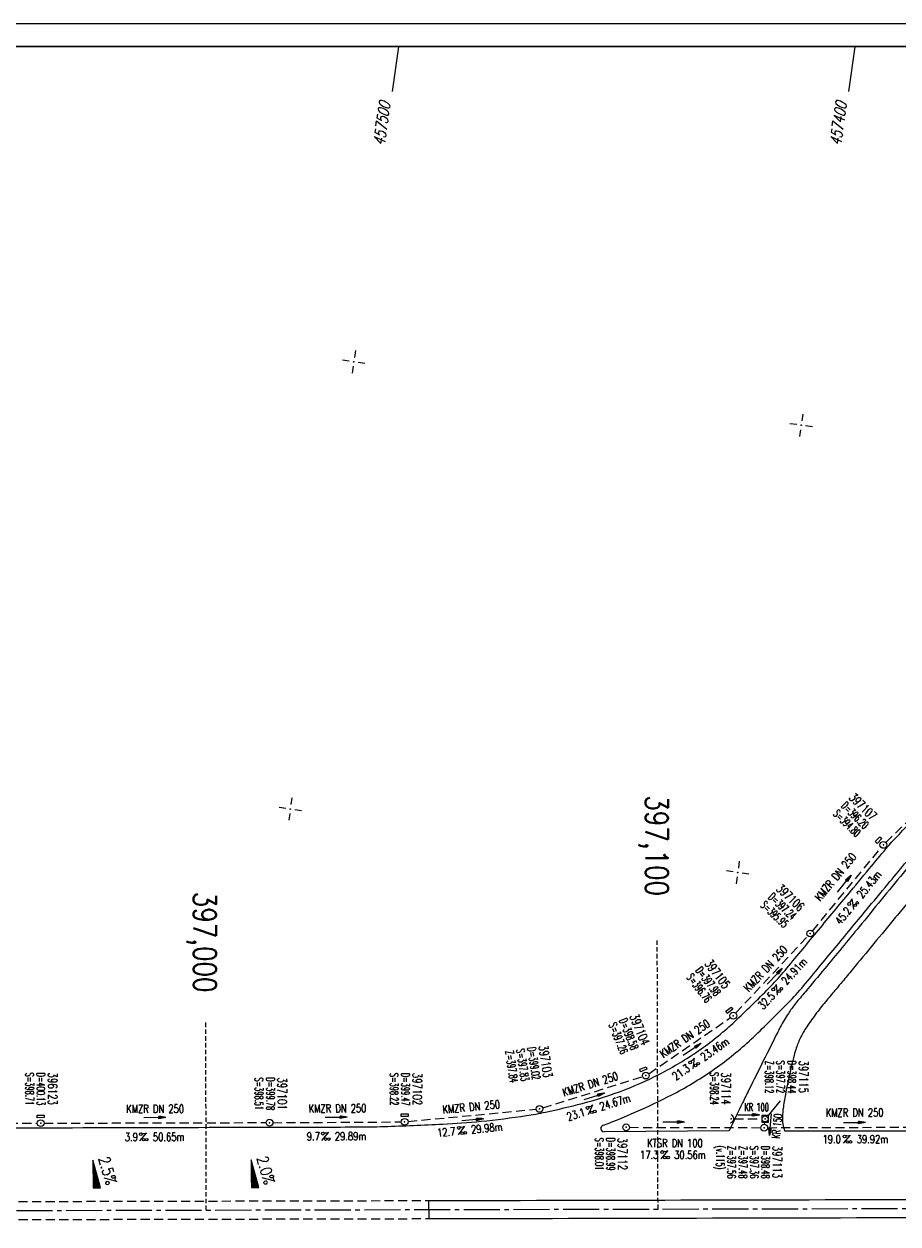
# Model space of a CAD drawing. Extents: x 0 to 1135, y 0 to 594.
# Tile 11 of 44: x 195 to 388, y 328 to 594. Entities that reach past the tile are written whole.
import ezdxf
from ezdxf.enums import TextEntityAlignment as Align

# ---------------------------------------------------------------- set-up
doc = ezdxf.new("R2010")
doc.units = 0
doc.header["$LTSCALE"] = 2
doc.header["$MEASUREMENT"] = 0
for name, pattern in [('ACHSE', [5.5, 4, -0.5, 0.5, -0.5]), ('AUSGEZOGEN', [0]), ('GESTRICH-X2', [1.5, 1, -0.5]), ('GESTRICHELT', [0.75, 0.5, -0.25])]:
    doc.linetypes.add(name, pattern=pattern)
doc.layers.get('0').update_dxf_attribs({"linetype": 'AUSGEZOGEN'})
for name, color, linetype in [('ACHSETOP', 250, 'ACHSE'), ('FBR', 8, 'CONTINUOUS'), ('GEF', 1, 'AUSGEZOGEN'), ('HEKTOM', 250, 'GESTRICHELT'), ('KANAL', 7, 'GESTRICH-X2'), ('MS-UEBERFAHRT', 8, 'GESTRICH-X2'), ('NETZ', 250, 'CONTINUOUS'), ('PFEIL', 7, 'CONTINUOUS'), ('RAHMEN', 250, 'AUSGEZOGEN'), ('SCHACHTNR', 6, 'CONTINUOUS'), ('SCHSYMBOL', 7, 'CONTINUOUS'), ('TEXTO', 4, 'CONTINUOUS'), ('TEXTU', 4, 'CONTINUOUS')]:
    doc.layers.add(name, color=color, linetype=linetype)
doc.styles.add('ROMANS', font='romans.shx', dxfattribs={"width": 0.8})

# ---------------------------------------------------------------- blocks, each defined once
blk = doc.blocks.new('IKR')
at = {"color": 0}
for p, q in [((-2.5, 0), (-1, 0)), ((0, 1), (0, 2.5)), ((1, 0), (2.5, 0)), ((0, -2.5), (0, -1))]:
    blk.add_line(p, q, dxfattribs=at)
blk.add_circle((0, 0), 0.05, dxfattribs=at)
blk.add_point((0, 0), dxfattribs=at)
blk = doc.blocks.new('GST')
at = {"color": 0}
blk.add_circle((0, 0), 0.75, dxfattribs=at)
blk.add_point((0, 0), dxfattribs=at)
blk = doc.blocks.new('13')
blk.add_lwpolyline([(0.76, 1.22), (-0.75, 1.22), (-0.75, 1.8), (0.76, 1.8)], close=True)
at = {"rotation": 180}
blk.add_blockref('GST', (0, 0), dxfattribs=at)
blk = doc.blocks.new('10')
blk.add_blockref('GST', (0, 0))
blk = doc.blocks.new('PROM')
blk.add_line((1.57, 1.82), (0.02, 0.02))
for centre, radius in [((0.32, 1.51), 0.317), ((0.94, 0.29), 0.283), ((1.64, 0.29), 0.283)]:
    blk.add_circle(centre, radius)
blk.add_arc((0.99, 2.68), 1.03, 239.1414, 303.3549)
blk = doc.blocks.new('PFEIL2')
at = {"color": 0}
for p, q in [((0.88, 0), (-2.4, -0.01)), ((0.88, -0.27), (0.88, 0.28)), ((0.88, 0.28), (2.43, 0.01)), ((0.91, 0.27), (0.88, 0.26)), ((0.97, 0.26), (0.88, 0.25)), ((1.02, 0.25), (0.88, 0.23)), ((1.07, 0.24), (0.88, 0.21)), ((1.13, 0.23), (0.88, 0.19)), ((1.18, 0.22), (0.88, 0.17)), ((1.24, 0.21), (0.88, 0.15)), ((1.29, 0.21), (0.88, 0.14)), ((1.34, 0.2), (0.88, 0.12)), ((1.4, 0.19), (0.88, 0.1)), ((1.45, 0.18), (0.88, 0.08)), ((1.51, 0.17), (0.88, 0.06)), ((1.56, 0.16), (0.88, 0.04)), ((1.61, 0.15), (0.88, 0.02)), ((1.67, 0.14), (0.88, 0.01)), ((1.72, 0.13), (0.88, -0.01)), ((1.78, 0.12), (0.88, -0.03)), ((1.83, 0.11), (0.88, -0.05)), ((1.88, 0.1), (0.88, -0.07)), ((1.94, 0.09), (0.88, -0.09)), ((2.05, 0.08), (0.88, -0.12)), ((1.99, 0.08), (0.88, -0.11)), ((2.1, 0.07), (0.88, -0.14)), ((2.15, 0.06), (0.88, -0.16)), ((2.21, 0.05), (0.88, -0.18)), ((2.26, 0.04), (0.88, -0.2)), ((2.32, 0.03), (0.88, -0.22)), ((2.37, 0.02), (0.88, -0.23)), ((2.42, 0.01), (0.88, -0.25)), ((2.43, 0.01), (0.88, -0.27))]:
    blk.add_line(p, q, dxfattribs=at)
blk = doc.blocks.new('40')
at = {"color": 0}
blk.add_arc((0.02, 0.31), 0.91, 192.5363, 347.4637, dxfattribs=at)
blk.add_point((0, 0), dxfattribs=at)
blk = doc.blocks.new('20')
blk.add_lwpolyline([(-0.75, -0.75), (0.75, -0.75), (0.75, 0.75), (-0.75, 0.75)], close=True)
blk.add_circle((0, 0), 0.676)
blk.add_point((0, 0))
blk = doc.blocks.new('*X15')
at = {"color": 0}
for p, q in [((725.83, 193.84), (727.44, 195.45)), ((725.83, 193.85), (727.43, 195.45)), ((725.83, 193.86), (727.42, 195.45)), ((725.83, 193.87), (727.41, 195.45)), ((725.83, 193.88), (727.4, 195.45)), ((725.83, 193.89), (727.39, 195.45)), ((725.83, 193.9), (727.38, 195.45)), ((725.83, 193.91), (727.37, 195.45)), ((725.83, 193.91), (727.37, 195.45)), ((725.83, 193.92), (727.36, 195.45)), ((725.83, 193.93), (727.35, 195.45)), ((725.83, 193.94), (727.34, 195.45)), ((725.83, 193.95), (727.33, 195.45)), ((725.83, 193.96), (727.32, 195.45)), ((725.83, 193.97), (727.31, 195.45)), ((725.83, 193.98), (727.3, 195.45)), ((725.83, 193.99), (727.29, 195.45)), ((725.83, 193.99), (727.29, 195.45)), ((725.83, 194), (727.28, 195.45)), ((725.83, 194.01), (727.27, 195.45)), ((725.83, 194.02), (727.26, 195.45)), ((725.83, 194.03), (727.25, 195.45)), ((725.83, 194.04), (727.24, 195.45)), ((725.83, 194.05), (727.23, 195.45)), ((725.83, 194.06), (727.22, 195.45)), ((725.83, 194.06), (727.21, 195.45)), ((725.83, 194.07), (727.21, 195.45)), ((725.83, 194.08), (727.2, 195.45)), ((725.83, 194.09), (727.19, 195.45)), ((725.83, 194.1), (727.18, 195.45)), ((725.83, 194.11), (727.17, 195.45)), ((725.83, 194.12), (727.16, 195.45)), ((725.83, 194.13), (727.15, 195.45)), ((725.83, 194.14), (727.14, 195.45)), ((725.83, 194.14), (727.14, 195.45)), ((725.83, 194.15), (727.13, 195.45)), ((725.83, 194.16), (727.12, 195.45)), ((725.83, 194.17), (727.11, 195.45)), ((725.83, 194.18), (727.1, 195.45)), ((725.83, 194.19), (727.09, 195.45)), ((725.83, 194.2), (727.08, 195.45)), ((725.83, 194.21), (727.07, 195.45)), ((725.83, 194.21), (727.06, 195.45)), ((725.83, 194.22), (727.06, 195.45)), ((725.83, 194.23), (727.05, 195.45)), ((725.83, 194.24), (727.04, 195.45)), ((725.83, 194.25), (727.03, 195.45)), ((725.83, 194.26), (727.02, 195.45)), ((725.83, 194.27), (727.01, 195.45)), ((725.83, 194.28), (727, 195.45)), ((725.83, 194.29), (726.99, 195.45)), ((725.83, 194.29), (726.99, 195.45)), ((725.83, 194.3), (726.98, 195.45)), ((725.83, 194.31), (726.97, 195.45)), ((725.83, 194.32), (726.96, 195.45)), ((725.83, 194.33), (726.95, 195.45)), ((725.83, 194.34), (726.94, 195.45)), ((725.83, 194.35), (726.93, 195.45)), ((725.83, 194.36), (726.92, 195.45)), ((725.83, 194.37), (726.91, 195.45)), ((725.83, 194.37), (726.91, 195.45)), ((725.83, 194.38), (726.9, 195.45)), ((725.83, 194.39), (726.89, 195.45)), ((725.83, 194.4), (726.88, 195.45)), ((725.83, 194.41), (726.87, 195.45)), ((725.83, 194.42), (726.86, 195.45)), ((725.83, 194.43), (726.85, 195.45)), ((725.83, 194.44), (726.84, 195.45)), ((725.83, 194.44), (726.83, 195.45)), ((725.83, 194.45), (726.83, 195.45)), ((725.83, 194.46), (726.82, 195.45)), ((725.83, 194.47), (726.81, 195.45)), ((725.83, 194.48), (726.8, 195.45)), ((725.83, 194.49), (726.79, 195.45)), ((725.83, 194.5), (726.78, 195.45)), ((725.83, 194.51), (726.77, 195.45)), ((725.83, 194.52), (726.76, 195.45)), ((725.83, 194.52), (726.76, 195.45)), ((725.83, 194.53), (726.75, 195.45)), ((725.83, 194.54), (726.74, 195.45)), ((725.83, 194.55), (726.73, 195.45)), ((725.83, 194.56), (726.72, 195.45)), ((725.83, 194.57), (726.71, 195.45)), ((725.83, 194.58), (726.7, 195.45)), ((725.83, 194.59), (726.69, 195.45)), ((725.83, 194.59), (726.68, 195.45)), ((725.83, 194.6), (726.68, 195.45)), ((725.83, 194.61), (726.67, 195.45)), ((725.83, 194.62), (726.66, 195.45)), ((725.83, 194.63), (726.65, 195.45)), ((725.83, 194.64), (726.64, 195.45)), ((725.83, 194.65), (726.63, 195.45)), ((725.83, 194.66), (726.62, 195.45)), ((725.83, 194.67), (726.61, 195.45)), ((725.83, 194.67), (726.61, 195.45)), ((725.83, 194.68), (726.6, 195.45)), ((725.83, 194.69), (726.59, 195.45)), ((725.83, 194.7), (726.58, 195.45)), ((725.83, 194.71), (726.57, 195.45)), ((725.83, 194.72), (726.56, 195.45)), ((725.83, 194.73), (726.55, 195.45)), ((725.83, 194.74), (726.54, 195.45)), ((725.83, 194.75), (726.53, 195.45)), ((725.83, 194.75), (726.53, 195.45)), ((725.83, 194.76), (726.52, 195.45)), ((725.83, 194.77), (726.51, 195.45)), ((725.83, 194.78), (726.5, 195.45)), ((725.83, 194.79), (726.49, 195.45)), ((725.83, 194.8), (726.48, 195.45)), ((725.83, 194.81), (726.47, 195.45)), ((725.83, 194.82), (726.46, 195.45)), ((725.83, 194.82), (726.45, 195.45)), ((725.83, 194.83), (726.45, 195.45)), ((725.83, 194.84), (726.44, 195.45)), ((725.83, 194.85), (726.43, 195.45)), ((725.83, 194.86), (726.42, 195.45)), ((725.83, 194.87), (726.41, 195.45)), ((725.83, 194.88), (726.4, 195.45)), ((725.83, 194.89), (726.39, 195.45)), ((725.83, 194.9), (726.38, 195.45)), ((725.83, 194.9), (726.38, 195.45)), ((725.83, 194.91), (726.37, 195.45)), ((725.83, 194.92), (726.36, 195.45)), ((725.83, 194.93), (726.35, 195.45)), ((725.83, 194.94), (726.34, 195.45)), ((725.83, 194.95), (726.33, 195.45)), ((725.83, 194.96), (726.32, 195.45)), ((725.83, 194.97), (726.31, 195.45)), ((725.83, 194.98), (726.3, 195.45)), ((725.83, 194.98), (726.3, 195.45)), ((725.83, 194.99), (726.29, 195.45)), ((725.83, 195), (726.28, 195.45)), ((725.83, 195.01), (726.27, 195.45)), ((725.83, 195.02), (726.26, 195.45)), ((725.83, 195.03), (726.25, 195.45)), ((725.83, 195.04), (726.24, 195.45)), ((725.83, 195.05), (726.23, 195.45)), ((725.83, 195.05), (726.22, 195.45)), ((725.83, 195.06), (726.22, 195.45)), ((725.83, 195.07), (726.21, 195.45)), ((725.83, 195.08), (726.2, 195.45)), ((725.83, 195.09), (726.19, 195.45)), ((725.83, 195.1), (726.18, 195.45)), ((725.83, 195.11), (726.17, 195.45)), ((725.83, 195.12), (726.16, 195.45)), ((725.83, 195.13), (726.15, 195.45)), ((725.83, 195.13), (726.15, 195.45)), ((725.83, 195.14), (726.14, 195.45)), ((725.83, 195.15), (726.13, 195.45)), ((725.83, 195.16), (726.12, 195.45)), ((725.83, 195.17), (726.11, 195.45)), ((725.83, 195.18), (726.1, 195.45)), ((725.83, 195.19), (726.09, 195.45)), ((725.83, 195.2), (726.08, 195.45)), ((725.83, 195.2), (726.07, 195.45)), ((725.83, 195.21), (726.07, 195.45)), ((725.83, 195.22), (726.06, 195.45)), ((725.83, 195.23), (726.05, 195.45)), ((725.83, 195.24), (726.04, 195.45)), ((725.83, 195.25), (726.03, 195.45)), ((725.83, 195.26), (726.02, 195.45)), ((725.83, 195.27), (726.01, 195.45)), ((725.83, 195.28), (726, 195.45)), ((725.83, 195.28), (726, 195.45)), ((725.83, 195.29), (725.99, 195.45)), ((725.83, 195.3), (725.98, 195.45)), ((725.83, 195.31), (725.97, 195.45)), ((725.83, 195.32), (725.96, 195.45)), ((725.83, 195.33), (725.95, 195.45)), ((725.83, 195.34), (725.94, 195.45)), ((725.83, 195.35), (725.93, 195.45)), ((725.83, 195.36), (725.92, 195.45)), ((725.83, 195.36), (725.92, 195.45)), ((725.83, 195.37), (725.91, 195.45)), ((725.83, 195.38), (725.9, 195.45)), ((725.83, 195.39), (725.89, 195.45)), ((725.83, 195.4), (725.88, 195.45)), ((725.83, 195.41), (725.87, 195.45)), ((725.83, 195.42), (725.86, 195.45)), ((725.83, 195.43), (725.85, 195.45)), ((725.83, 195.43), (725.84, 195.45)), ((725.83, 195.44), (725.84, 195.45)), ((725.83, 193.83), (727.43, 195.43)), ((725.83, 193.82), (727.43, 195.42)), ((725.83, 193.81), (727.43, 195.41)), ((725.83, 193.8), (727.42, 195.4)), ((725.83, 193.79), (727.42, 195.38)), ((725.83, 193.78), (727.42, 195.37)), ((725.83, 193.77), (727.41, 195.36)), ((725.83, 193.76), (727.41, 195.35)), ((725.83, 193.76), (727.41, 195.34)), ((725.83, 193.75), (727.4, 195.32)), ((725.83, 193.74), (727.4, 195.31)), ((725.83, 193.73), (727.4, 195.3)), ((725.83, 193.72), (727.4, 195.29)), ((725.83, 193.71), (727.39, 195.28)), ((725.83, 193.7), (727.39, 195.26)), ((725.83, 193.69), (727.39, 195.25)), ((725.83, 193.68), (727.38, 195.24)), ((725.83, 193.68), (727.38, 195.23)), ((725.83, 193.67), (727.38, 195.22)), ((725.83, 193.66), (727.37, 195.2)), ((725.83, 193.65), (727.37, 195.19)), ((725.83, 193.64), (727.37, 195.18)), ((725.83, 193.63), (727.36, 195.17)), ((725.83, 193.62), (727.36, 195.16)), ((725.83, 193.61), (727.36, 195.14)), ((725.83, 193.61), (727.35, 195.13)), ((725.83, 193.6), (727.35, 195.12)), ((725.83, 193.59), (727.35, 195.11)), ((725.83, 193.58), (727.34, 195.1)), ((725.83, 193.57), (727.34, 195.08)), ((725.83, 193.56), (727.34, 195.07)), ((725.83, 193.55), (727.34, 195.06)), ((725.83, 193.54), (727.33, 195.05)), ((725.83, 193.53), (727.33, 195.04)), ((725.83, 193.53), (727.33, 195.02)), ((725.83, 193.52), (727.32, 195.01)), ((725.83, 193.51), (727.32, 195)), ((725.83, 193.5), (727.32, 194.99)), ((725.83, 193.49), (727.31, 194.98)), ((725.83, 193.48), (727.31, 194.96)), ((725.83, 193.47), (727.31, 194.95)), ((725.83, 193.46), (727.3, 194.94)), ((725.83, 193.45), (727.3, 194.93)), ((725.83, 193.45), (727.3, 194.92)), ((725.83, 193.44), (727.29, 194.91)), ((725.83, 193.43), (727.29, 194.89)), ((725.83, 193.42), (727.29, 194.88)), ((725.83, 193.41), (727.29, 194.87)), ((725.83, 193.4), (727.28, 194.86)), ((725.83, 193.39), (727.28, 194.85)), ((725.83, 193.38), (727.28, 194.83)), ((725.83, 193.38), (727.27, 194.82)), ((725.83, 193.37), (727.27, 194.81)), ((725.83, 193.36), (727.27, 194.8)), ((725.83, 193.35), (727.26, 194.79)), ((725.83, 193.34), (727.26, 194.77)), ((725.83, 193.33), (727.26, 194.76)), ((725.83, 193.32), (727.25, 194.75)), ((725.83, 193.31), (727.25, 194.74)), ((725.83, 193.3), (727.25, 194.73)), ((725.83, 193.3), (727.24, 194.71)), ((725.83, 193.29), (727.24, 194.7)), ((725.83, 193.28), (727.24, 194.69)), ((725.83, 193.27), (727.23, 194.68)), ((725.83, 193.26), (727.23, 194.67)), ((725.83, 193.25), (727.23, 194.65)), ((725.83, 193.24), (727.23, 194.64)), ((725.83, 193.23), (727.22, 194.63)), ((725.83, 193.22), (727.22, 194.62)), ((725.83, 193.22), (727.22, 194.61)), ((725.83, 193.21), (727.21, 194.59)), ((725.83, 193.2), (727.21, 194.58)), ((725.83, 193.19), (727.21, 194.57)), ((725.83, 193.18), (727.2, 194.56)), ((725.83, 193.17), (727.2, 194.55)), ((725.83, 193.16), (727.2, 194.53)), ((725.83, 193.15), (727.19, 194.52)), ((725.83, 193.15), (727.19, 194.51)), ((725.83, 193.14), (727.19, 194.5)), ((725.83, 193.13), (727.18, 194.49)), ((725.83, 193.12), (727.18, 194.47)), ((725.83, 193.11), (727.18, 194.46)), ((725.83, 193.1), (727.17, 194.45)), ((725.83, 193.09), (727.17, 194.44)), ((725.83, 193.08), (727.17, 194.43)), ((725.83, 193.07), (727.17, 194.41)), ((725.83, 193.07), (727.16, 194.4)), ((725.83, 193.06), (727.16, 194.39)), ((725.83, 193.05), (727.16, 194.38)), ((725.83, 193.04), (727.15, 194.37)), ((725.83, 193.03), (727.15, 194.35)), ((725.83, 193.02), (727.15, 194.34)), ((725.83, 193.01), (727.14, 194.33)), ((725.83, 193), (727.14, 194.32)), ((725.83, 193), (727.14, 194.31)), ((725.83, 192.99), (727.13, 194.29)), ((725.83, 192.98), (727.13, 194.28)), ((725.83, 192.97), (727.13, 194.27)), ((725.83, 192.96), (727.12, 194.26)), ((725.83, 192.95), (727.12, 194.25)), ((725.83, 192.94), (727.12, 194.23)), ((725.83, 192.93), (727.11, 194.22)), ((725.83, 192.92), (727.11, 194.21)), ((725.83, 192.92), (727.11, 194.2)), ((725.83, 192.91), (727.11, 194.19)), ((725.83, 192.9), (727.1, 194.17)), ((725.83, 192.89), (727.1, 194.16)), ((725.83, 192.88), (727.1, 194.15)), ((725.83, 192.87), (727.09, 194.14)), ((725.83, 192.86), (727.09, 194.13)), ((725.83, 192.85), (727.09, 194.11)), ((725.83, 192.84), (727.08, 194.1)), ((725.83, 192.84), (727.08, 194.09)), ((725.83, 192.83), (727.08, 194.08)), ((725.83, 192.82), (727.07, 194.07)), ((725.83, 192.81), (727.07, 194.05)), ((725.83, 192.8), (727.07, 194.04)), ((725.83, 192.79), (727.06, 194.03)), ((725.83, 192.78), (727.06, 194.02)), ((725.83, 192.77), (727.06, 194.01)), ((725.83, 192.77), (727.05, 193.99)), ((725.83, 192.76), (727.05, 193.98)), ((725.83, 192.75), (727.05, 193.97)), ((725.83, 192.74), (727.05, 193.96)), ((725.83, 192.73), (727.04, 193.95)), ((725.83, 192.72), (727.04, 193.93)), ((725.83, 192.71), (727.04, 193.92)), ((725.83, 192.7), (727.03, 193.91)), ((725.83, 192.69), (727.03, 193.9)), ((725.83, 192.69), (727.03, 193.89)), ((725.83, 192.68), (727.02, 193.87)), ((725.83, 192.67), (727.02, 193.86)), ((725.83, 192.66), (727.02, 193.85)), ((725.83, 192.65), (727.01, 193.84)), ((725.83, 192.64), (727.01, 193.83)), ((725.83, 192.63), (727.01, 193.81)), ((725.83, 192.62), (727, 193.8)), ((725.83, 192.62), (727, 193.79)), ((725.83, 192.61), (727, 193.78)), ((725.83, 192.6), (726.99, 193.77)), ((725.83, 192.59), (726.99, 193.75)), ((725.83, 192.58), (726.99, 193.74)), ((725.83, 192.57), (726.99, 193.73)), ((725.83, 192.56), (726.98, 193.72)), ((725.83, 192.55), (726.98, 193.71)), ((725.83, 192.54), (726.98, 193.69)), ((725.83, 192.54), (726.97, 193.68)), ((725.83, 192.53), (726.97, 193.67)), ((725.83, 192.52), (726.97, 193.66)), ((725.83, 192.51), (726.96, 193.65)), ((725.83, 192.5), (726.96, 193.63)), ((725.83, 192.49), (726.96, 193.62)), ((725.83, 192.48), (726.95, 193.61)), ((725.83, 192.47), (726.95, 193.6)), ((725.83, 192.46), (726.95, 193.59)), ((725.83, 192.46), (726.94, 193.57)), ((725.83, 192.45), (726.94, 193.56)), ((725.83, 192.44), (726.94, 193.55)), ((725.83, 192.43), (726.94, 193.54)), ((725.83, 192.42), (726.93, 193.53)), ((725.83, 192.41), (726.93, 193.51)), ((725.83, 192.4), (726.93, 193.5)), ((725.83, 192.39), (726.92, 193.49)), ((725.83, 192.39), (726.92, 193.48)), ((725.83, 192.38), (726.92, 193.47)), ((725.83, 192.37), (726.91, 193.45)), ((725.83, 192.36), (726.91, 193.44)), ((725.83, 192.35), (726.91, 193.43)), ((725.83, 192.34), (726.9, 193.42)), ((725.83, 192.33), (726.9, 193.41)), ((725.83, 192.32), (726.9, 193.39)), ((725.83, 192.31), (726.89, 193.38)), ((725.83, 192.31), (726.89, 193.37)), ((725.83, 192.3), (726.89, 193.36)), ((725.83, 192.29), (726.88, 193.35)), ((725.83, 192.28), (726.88, 193.33)), ((725.83, 192.27), (726.88, 193.32)), ((725.83, 192.26), (726.88, 193.31)), ((725.83, 192.25), (726.87, 193.3)), ((725.83, 192.24), (726.87, 193.29)), ((725.83, 192.24), (726.87, 193.27)), ((725.83, 192.23), (726.86, 193.26)), ((725.83, 192.22), (726.86, 193.25)), ((725.83, 192.21), (726.86, 193.24)), ((725.83, 192.2), (726.85, 193.23)), ((725.83, 192.19), (726.85, 193.21)), ((725.83, 192.18), (726.85, 193.2)), ((725.83, 192.17), (726.84, 193.19)), ((725.83, 192.16), (726.84, 193.18)), ((725.83, 192.16), (726.84, 193.17)), ((725.83, 192.15), (726.83, 193.15)), ((725.83, 192.14), (726.83, 193.14)), ((725.83, 192.13), (726.83, 193.13)), ((725.83, 192.12), (726.82, 193.12)), ((725.83, 192.11), (726.82, 193.11)), ((725.83, 192.1), (726.82, 193.09)), ((725.83, 192.09), (726.82, 193.08)), ((725.83, 192.08), (726.81, 193.07)), ((725.83, 192.08), (726.81, 193.06)), ((725.83, 192.07), (726.81, 193.05)), ((725.83, 192.06), (726.8, 193.03)), ((725.83, 192.05), (726.8, 193.02)), ((725.83, 192.04), (726.8, 193.01)), ((725.83, 192.03), (726.79, 193)), ((725.83, 192.02), (726.79, 192.99)), ((725.83, 192.01), (726.79, 192.97)), ((725.83, 192.01), (726.78, 192.96)), ((725.83, 192), (726.78, 192.95)), ((725.83, 191.99), (726.78, 192.94)), ((725.83, 191.98), (726.77, 192.93)), ((725.83, 191.97), (726.77, 192.91)), ((725.83, 191.96), (726.77, 192.9)), ((725.83, 191.95), (726.76, 192.89)), ((725.83, 191.94), (726.76, 192.88)), ((725.83, 191.93), (726.76, 192.87)), ((725.83, 191.93), (726.76, 192.85)), ((725.83, 191.92), (726.75, 192.84)), ((725.83, 191.91), (726.75, 192.83)), ((725.83, 191.9), (726.75, 192.82)), ((725.83, 191.89), (726.74, 192.81)), ((725.83, 191.88), (726.74, 192.79)), ((725.83, 191.87), (726.74, 192.78)), ((725.83, 191.86), (726.73, 192.77)), ((725.83, 191.85), (726.73, 192.76)), ((725.83, 191.85), (726.73, 192.75)), ((725.83, 191.84), (726.72, 192.73)), ((725.83, 191.83), (726.72, 192.72)), ((725.83, 191.82), (726.72, 192.71)), ((725.83, 191.81), (726.71, 192.7)), ((725.83, 191.8), (726.71, 192.69)), ((725.83, 191.79), (726.71, 192.67)), ((725.83, 191.78), (726.7, 192.66)), ((725.83, 191.78), (726.7, 192.65)), ((725.83, 191.77), (726.7, 192.64)), ((725.83, 191.76), (726.7, 192.63)), ((725.83, 191.75), (726.69, 192.61)), ((725.83, 191.74), (726.69, 192.6)), ((725.83, 191.73), (726.69, 192.59)), ((725.83, 191.72), (726.68, 192.58)), ((725.83, 191.71), (726.68, 192.57)), ((725.83, 191.7), (726.68, 192.55)), ((725.83, 191.7), (726.67, 192.54)), ((725.83, 191.69), (726.67, 192.53)), ((725.83, 191.68), (726.67, 192.52)), ((725.83, 191.67), (726.66, 192.51)), ((725.83, 191.66), (726.66, 192.49)), ((725.83, 191.65), (726.66, 192.48)), ((725.83, 191.64), (726.65, 192.47)), ((725.83, 191.63), (726.65, 192.46)), ((725.83, 191.63), (726.65, 192.45)), ((725.83, 191.62), (726.64, 192.43)), ((725.83, 191.61), (726.64, 192.42)), ((725.83, 191.6), (726.64, 192.41)), ((725.83, 191.59), (726.64, 192.4)), ((725.83, 191.58), (726.63, 192.39)), ((725.83, 191.57), (726.63, 192.37)), ((725.83, 191.56), (726.63, 192.36)), ((725.83, 191.55), (726.62, 192.35)), ((725.83, 191.55), (726.62, 192.34)), ((725.83, 191.54), (726.62, 192.33)), ((725.83, 191.53), (726.61, 192.31)), ((725.83, 191.52), (726.61, 192.3)), ((725.83, 191.51), (726.61, 192.29)), ((725.83, 191.5), (726.6, 192.28)), ((725.83, 191.49), (726.6, 192.27)), ((725.83, 191.48), (726.6, 192.25)), ((725.83, 191.47), (726.59, 192.24)), ((725.83, 191.47), (726.59, 192.23)), ((725.83, 191.46), (726.59, 192.22)), ((725.83, 191.45), (726.59, 192.21)), ((725.83, 191.44), (726.58, 192.19)), ((725.83, 191.43), (726.58, 192.18)), ((725.83, 191.42), (726.58, 192.17)), ((725.83, 191.41), (726.57, 192.16)), ((725.83, 191.4), (726.57, 192.15)), ((725.83, 191.4), (726.57, 192.13)), ((725.83, 191.39), (726.56, 192.12)), ((725.83, 191.38), (726.56, 192.11)), ((725.83, 191.37), (726.56, 192.1)), ((725.83, 191.36), (726.55, 192.09)), ((725.83, 191.35), (726.55, 192.07)), ((725.83, 191.34), (726.55, 192.06)), ((725.83, 191.33), (726.54, 192.05)), ((725.83, 191.32), (726.54, 192.04)), ((725.83, 191.32), (726.54, 192.03)), ((725.83, 191.31), (726.53, 192.01)), ((725.83, 191.3), (726.53, 192)), ((725.83, 191.29), (726.53, 191.99)), ((725.83, 191.28), (726.53, 191.98)), ((725.83, 191.27), (726.52, 191.97)), ((725.83, 191.26), (726.52, 191.95)), ((725.83, 191.25), (726.52, 191.94)), ((725.83, 191.25), (726.51, 191.93)), ((725.83, 191.24), (726.51, 191.92)), ((725.83, 191.23), (726.51, 191.91)), ((725.83, 191.22), (726.5, 191.89)), ((725.83, 191.21), (726.5, 191.88)), ((725.83, 191.2), (726.5, 191.87)), ((725.83, 191.19), (726.49, 191.86)), ((725.83, 191.18), (726.49, 191.85)), ((725.83, 191.17), (726.49, 191.84)), ((725.83, 191.17), (726.48, 191.82)), ((725.83, 191.16), (726.48, 191.81)), ((725.83, 191.15), (726.48, 191.8)), ((725.83, 191.14), (726.47, 191.79)), ((725.83, 191.13), (726.47, 191.78)), ((725.83, 191.12), (726.47, 191.76)), ((725.83, 191.11), (726.47, 191.75)), ((725.83, 191.1), (726.46, 191.74)), ((725.83, 191.09), (726.46, 191.73)), ((725.83, 191.09), (726.46, 191.72)), ((725.83, 191.08), (726.45, 191.7)), ((725.83, 191.07), (726.45, 191.69)), ((725.83, 191.06), (726.45, 191.68)), ((725.83, 191.05), (726.44, 191.67)), ((725.83, 191.04), (726.44, 191.66)), ((725.83, 191.03), (726.44, 191.64)), ((725.83, 191.02), (726.43, 191.63)), ((725.83, 191.02), (726.43, 191.62)), ((725.83, 191.01), (726.43, 191.61)), ((725.83, 191), (726.42, 191.6)), ((725.83, 190.99), (726.42, 191.58)), ((725.83, 190.98), (726.42, 191.57)), ((725.83, 190.97), (726.41, 191.56)), ((725.83, 190.96), (726.41, 191.55)), ((725.83, 190.95), (726.41, 191.54)), ((725.83, 190.94), (726.41, 191.52)), ((725.83, 190.94), (726.4, 191.51)), ((725.83, 190.93), (726.4, 191.5)), ((725.83, 190.92), (726.4, 191.49)), ((725.83, 190.91), (726.39, 191.48)), ((725.83, 190.9), (726.39, 191.46)), ((725.83, 190.89), (726.39, 191.45)), ((725.83, 190.88), (726.38, 191.44)), ((725.83, 190.87), (726.38, 191.43)), ((725.83, 190.87), (726.38, 191.42)), ((725.83, 190.86), (726.37, 191.4)), ((725.83, 190.85), (726.37, 191.39)), ((725.83, 190.84), (726.37, 191.38)), ((725.83, 190.83), (726.36, 191.37)), ((725.83, 190.82), (726.36, 191.36)), ((725.83, 190.81), (726.36, 191.34)), ((725.83, 190.8), (726.35, 191.33)), ((725.83, 190.79), (726.35, 191.32)), ((725.83, 190.79), (726.35, 191.31)), ((725.83, 190.78), (726.35, 191.3)), ((725.83, 190.77), (726.34, 191.28)), ((725.83, 190.76), (726.34, 191.27)), ((725.83, 190.75), (726.34, 191.26)), ((725.83, 190.74), (726.33, 191.25)), ((725.83, 190.73), (726.33, 191.24)), ((725.83, 190.72), (726.33, 191.22)), ((725.83, 190.71), (726.32, 191.21)), ((725.83, 190.71), (726.32, 191.2)), ((725.83, 190.7), (726.32, 191.19)), ((725.83, 190.69), (726.31, 191.18)), ((725.83, 190.68), (726.31, 191.16)), ((725.83, 190.67), (726.31, 191.15)), ((725.83, 190.66), (726.3, 191.14)), ((725.83, 190.65), (726.3, 191.13)), ((725.83, 190.64), (726.3, 191.12)), ((725.83, 190.64), (726.29, 191.1)), ((725.83, 190.63), (726.29, 191.09)), ((725.83, 190.62), (726.29, 191.08)), ((725.83, 190.61), (726.29, 191.07)), ((725.83, 190.6), (726.28, 191.06)), ((725.83, 190.59), (726.28, 191.04)), ((725.83, 190.58), (726.28, 191.03)), ((725.83, 190.57), (726.27, 191.02)), ((725.83, 190.56), (726.27, 191.01)), ((725.83, 190.56), (726.27, 191)), ((725.83, 190.55), (726.26, 190.98)), ((725.83, 190.54), (726.26, 190.97)), ((725.83, 190.53), (726.26, 190.96)), ((725.83, 190.52), (726.25, 190.95)), ((725.83, 190.51), (726.25, 190.94)), ((725.83, 190.5), (726.25, 190.92)), ((725.83, 190.49), (726.24, 190.91)), ((725.83, 190.48), (726.24, 190.9)), ((725.83, 190.48), (726.24, 190.89)), ((725.83, 190.47), (726.24, 190.88)), ((725.83, 190.46), (726.23, 190.86)), ((725.83, 190.45), (726.23, 190.85)), ((725.83, 190.44), (726.23, 190.84)), ((725.83, 190.43), (726.22, 190.83)), ((725.83, 190.42), (726.22, 190.82)), ((725.83, 190.41), (726.22, 190.8)), ((725.83, 190.41), (726.21, 190.79)), ((725.83, 190.4), (726.21, 190.78)), ((725.83, 190.39), (726.21, 190.77)), ((725.83, 190.38), (726.2, 190.76)), ((725.83, 190.37), (726.2, 190.74)), ((725.83, 190.36), (726.2, 190.73)), ((725.83, 190.35), (726.19, 190.72)), ((725.83, 190.34), (726.19, 190.71)), ((725.83, 190.33), (726.19, 190.7)), ((725.83, 190.33), (726.18, 190.68)), ((725.83, 190.32), (726.18, 190.67)), ((725.83, 190.31), (726.18, 190.66)), ((725.83, 190.3), (726.18, 190.65)), ((725.83, 190.29), (726.17, 190.64)), ((725.83, 190.28), (726.17, 190.62)), ((725.83, 190.27), (726.17, 190.61)), ((725.83, 190.26), (726.16, 190.6)), ((725.83, 190.26), (726.16, 190.59)), ((725.83, 190.25), (726.16, 190.58)), ((725.83, 190.24), (726.15, 190.56)), ((725.83, 190.23), (726.15, 190.55)), ((725.83, 190.22), (726.15, 190.54)), ((725.83, 190.21), (726.14, 190.53)), ((725.83, 190.2), (726.14, 190.52)), ((725.83, 190.19), (726.14, 190.5)), ((725.83, 190.18), (726.13, 190.49)), ((725.83, 190.18), (726.13, 190.48)), ((725.83, 190.17), (726.13, 190.47)), ((725.83, 190.16), (726.12, 190.46)), ((725.83, 190.15), (726.12, 190.44)), ((725.83, 190.14), (726.12, 190.43)), ((725.83, 190.13), (726.12, 190.42)), ((725.83, 190.12), (726.11, 190.41)), ((725.83, 190.11), (726.11, 190.4)), ((725.83, 190.1), (726.11, 190.38)), ((725.83, 190.1), (726.1, 190.37)), ((725.83, 190.09), (726.1, 190.36)), ((725.83, 190.08), (726.1, 190.35)), ((725.83, 190.07), (726.09, 190.34)), ((725.83, 190.06), (726.09, 190.32)), ((725.83, 190.05), (726.09, 190.31)), ((725.83, 190.04), (726.08, 190.3)), ((725.83, 190.03), (726.08, 190.29)), ((725.83, 190.03), (726.08, 190.28)), ((725.83, 190.02), (726.07, 190.26)), ((725.83, 190.01), (726.07, 190.25)), ((725.83, 190), (726.07, 190.24)), ((725.83, 189.99), (726.06, 190.23)), ((725.83, 189.98), (726.06, 190.22)), ((725.83, 189.97), (726.06, 190.2)), ((725.83, 189.96), (726.06, 190.19)), ((725.83, 189.95), (726.05, 190.18)), ((725.83, 189.95), (726.05, 190.17)), ((725.83, 189.94), (726.05, 190.16)), ((725.83, 189.93), (726.04, 190.14)), ((725.83, 189.92), (726.04, 190.13)), ((725.83, 189.91), (726.04, 190.12)), ((725.83, 189.9), (726.03, 190.11)), ((725.83, 189.89), (726.03, 190.1)), ((725.83, 189.88), (726.03, 190.08)), ((725.83, 189.88), (726.02, 190.07)), ((725.83, 189.87), (726.02, 190.06)), ((725.83, 189.86), (726.02, 190.05)), ((725.83, 189.85), (726.01, 190.04)), ((725.83, 189.84), (726.01, 190.02)), ((725.83, 189.83), (726.01, 190.01)), ((725.83, 189.82), (726, 190)), ((725.83, 189.81), (726, 189.99)), ((725.83, 189.8), (726, 189.98)), ((725.83, 189.8), (726, 189.96)), ((725.83, 189.79), (725.99, 189.95)), ((725.83, 189.78), (725.99, 189.94)), ((725.83, 189.77), (725.99, 189.93)), ((725.83, 189.76), (725.98, 189.92)), ((725.83, 189.75), (725.98, 189.9)), ((725.83, 189.74), (725.98, 189.89)), ((725.83, 189.73), (725.97, 189.88)), ((725.83, 189.72), (725.97, 189.87)), ((725.83, 189.72), (725.97, 189.86)), ((725.83, 189.71), (725.96, 189.84)), ((725.83, 189.7), (725.96, 189.83)), ((725.83, 189.69), (725.96, 189.82)), ((725.83, 189.68), (725.95, 189.81)), ((725.83, 189.67), (725.95, 189.8)), ((725.83, 189.66), (725.95, 189.78)), ((725.83, 189.65), (725.94, 189.77)), ((725.83, 189.65), (725.94, 189.76)), ((725.83, 189.64), (725.94, 189.75)), ((725.83, 189.63), (725.94, 189.74)), ((725.83, 189.62), (725.93, 189.72)), ((725.83, 189.61), (725.93, 189.71)), ((725.83, 189.6), (725.93, 189.7)), ((725.83, 189.59), (725.92, 189.69)), ((725.83, 189.58), (725.92, 189.68)), ((725.83, 189.57), (725.92, 189.66)), ((725.83, 189.57), (725.91, 189.65)), ((725.83, 189.56), (725.91, 189.64)), ((725.83, 189.55), (725.91, 189.63)), ((725.83, 189.54), (725.9, 189.62)), ((725.83, 189.53), (725.9, 189.6)), ((725.83, 189.52), (725.9, 189.59)), ((725.83, 189.51), (725.89, 189.58)), ((725.83, 189.5), (725.89, 189.57)), ((725.83, 189.49), (725.89, 189.56)), ((725.83, 189.49), (725.89, 189.54)), ((725.83, 189.48), (725.88, 189.53)), ((725.83, 189.47), (725.88, 189.52)), ((725.83, 189.46), (725.88, 189.51)), ((725.83, 189.45), (725.87, 189.5)), ((725.83, 189.44), (725.87, 189.48)), ((725.83, 189.43), (725.87, 189.47)), ((725.83, 189.42), (725.86, 189.46)), ((725.83, 189.42), (725.86, 189.45)), ((725.83, 189.41), (725.86, 189.44)), ((725.83, 189.4), (725.85, 189.42)), ((725.83, 189.39), (725.85, 189.41)), ((725.83, 189.38), (725.85, 189.4)), ((725.83, 189.37), (725.84, 189.39)), ((725.83, 189.36), (725.84, 189.38)), ((725.83, 189.35), (725.84, 189.36)), ((725.83, 189.34), (725.83, 189.35)), ((725.83, 189.34), (725.83, 189.34))]:
    blk.add_line(p, q, dxfattribs=at)
blk = doc.blocks.new('GEF')
at = {"color": 0}
for p, q in [((0.01, 0.02), (0.01, 6.15)), ((1.62, 6.15), (0.01, 0.02)), ((0.01, 6.15), (1.62, 6.15))]:
    blk.add_line(p, q, dxfattribs=at)
blk.add_blockref('*X15', (-725.82, -189.3), dxfattribs=at)

msp = doc.modelspace()

# ---------------------------------------------------------------- linework, layer by layer
at = {"layer": 'ACHSETOP'}
msp.add_lwpolyline([(25, 330.96), (159.86, 331.26), (434.86, 331.88), (684.86, 332.45), (859.86, 332.84), (950, 333.04)], dxfattribs=at)
at = {"layer": 'FBR'}
for p, q in [((350.57, 348.96), (322.92, 348.76)), ((362.87, 349), (411.75, 348.91)), ((284.04, 333.54), (284.13, 329.54))]:
    msp.add_line(p, q, dxfattribs=at)
for points in [[(180.98, 349.61, 0.000056), (198.3, 349.65, -0.000026), (235.49, 349.75, -0.000211), (250.68, 349.79, 0.000187), (267.79, 349.83, 0.007534), (274.21, 349.94, 0.003716), (287.21, 350.46, 0.013387), (295.71, 351.09, 0.011288), (305.74, 352.34, 0.017415), (309.95, 353.11, 0.008897), (318.1, 355.05, 0.030031), (327.44, 358.06, 0.029867), (336.41, 362.19, 0.032953), (344.88, 367.46, 0.034232), (352.28, 373.59, 0.008949), (359.86, 381.05, 0.020673), (362.95, 384.47, 0.000512), (369.93, 392.9, -0.000518), (376.83, 401.23, -0.000111), (381.61, 406.99, -0.000142), (385.33, 411.47, -0.014385), (386.62, 412.93, -0.003067), (392.89, 419.56, -0.042384)], [(322.8, 350.22, 0.02884), (338.92, 357.48, 0.032953), (347.99, 363.13, 0.034232), (355.95, 369.72, 0.008949), (363.67, 377.32, 0.020673), (367.05, 381.07, 0.000512), (374.04, 389.5, -0.000518), (380.93, 397.83, -0.000111), (385.71, 403.58, -0.000142), (389.43, 408.06, -0.014385), (390.52, 409.29, -0.013675), (400.23, 419.25, -0.042384)], [(284.04, 333.54, 0), (297.35, 333.57, -0.000001), (410.86, 333.83)], [(284.13, 329.54, 0), (297.36, 329.57, -0.000001), (410.62, 329.83)]]:
    msp.add_lwpolyline(points, format="xyb", dxfattribs=at)
at = {"layer": 'FBR', "flags": 128}
for points in [[(400.23, 419.25, -0.011953), (399.29, 417.14, -0.058176), (399.03, 416.74, -0.032682), (394.37, 411.66, 0.02911), (389.1, 405.99, 0.001286), (379.37, 394.16, -0.001637), (371.71, 384.86, -0.00213), (367.45, 379.76, 0.004143), (365.26, 377.13, 0.027956), (363.7, 374.98, 0.020999), (361.9, 371.92, 0.006199), (361.35, 370.85, 0.000519), (354.96, 358.04, 0.003097), (353.57, 355.19, 0.001422), (350.59, 348.98)], [(396.61, 406.92, 0.002154), (390.2, 399.53, 0.004906), (387.43, 396.25, 0.000393), (377.8, 384.6, -0.001787), (375.68, 382.04, -0.002166), (374.26, 380.35, 0.001484), (372.18, 377.89, 0.01423), (369.93, 375.06, 0.01378), (367.77, 372.01, 0.034434), (366.32, 369.46, 0.038027), (365.35, 366.99, 0.011026), (364.83, 365.16, 0.007148), (364.14, 362.33, 0.008997), (363.03, 357.05, 0.015169), (362.53, 353.89, 0.019328), (362.45, 353.01, 0.009355), (362.39, 351.19, 0.056748), (362.47, 350.42, 0.029875), (362.87, 349)]]:
    msp.add_lwpolyline(points, format="xyb", dxfattribs=at)
at = {"layer": 'FBR'}
msp.add_arc((322.92, 349.49), 0.737, 98.8944, 269.8936, dxfattribs=at)
at = {"layer": 'HEKTOM'}
for p, q in [((334.85, 331.64), (334.68, 391.44)), ((234.86, 331.43), (234.79, 372.93))]:
    msp.add_line(p, q, dxfattribs=at)
at = {"layer": 'KANAL'}
for p, q in [((385.24, 412.79), (402.61, 429.55)), ((369.02, 393.21), (384.24, 411.7)), ((352.02, 375.02), (368.01, 392.09)), ((332.79, 361.61), (350.9, 374.04)), ((309.34, 354.05), (331.44, 360.98)), ((279.53, 351.05), (307.88, 353.75)), ((149.17, 350.57), (197.47, 350.66)), ((198.99, 350.67), (248.15, 350.8)), ((249.63, 350.78), (278.03, 350.95)), ((351.76, 351.63), (357.79, 351.6)), ((358.44, 350.43), (358.47, 350.87)), ((328.55, 349.75), (357.61, 349.67)), ((359.12, 349.67), (397.52, 349.81))]:
    msp.add_line(p, q, dxfattribs=at)
at = {"layer": 'MS-UEBERFAHRT', "flags": 128}
for points in [[(40.34, 332.99), (159.85, 333.26, 0.000002), (284.04, 333.54, -0.000001)], [(40.36, 328.99), (159.86, 329.26, 0.000002), (284.13, 329.54, -0.000001)]]:
    msp.add_lwpolyline(points, format="xyb", dxfattribs=at)
at = {"layer": 'NETZ'}
for p, q in [((277.42, 588.98), (276.01, 579.08)), ((378.42, 588.98), (377.01, 579.08))]:
    msp.add_line(p, q, dxfattribs=at)
at = {"layer": 'RAHMEN'}
msp.add_line((1135, 594), (0, 594), dxfattribs=at)
at = {"layer": 'RAHMEN', "const_width": 0.35}
msp.add_lwpolyline([(25, 5), (1130, 5), (1130, 589), (25, 589), (25, 5)], dxfattribs=at)
at = {"layer": 'SCHACHTNR'}
msp.add_line((359.31, 352.38), (361.96, 355.59), dxfattribs=at)

# ---------------------------------------------------------------- block references
at = {"layer": 'GEF', "xscale": -1, "rotation": 180.7292128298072}
for p in [(209.78, 342.48), (244.78, 342.55)]:
    msp.add_blockref('GEF', p, dxfattribs=at)
at = {"layer": 'NETZ', "rotation": 171.9288}
for p in [(267.52, 519.21), (366.53, 505.17), (253.48, 420.2), (352.49, 406.16)]:
    msp.add_blockref('IKR', p, dxfattribs=at)
at = {"layer": 'PFEIL'}
for p, rotation in [((376.03, 403.7), 50.48235950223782), ((360.66, 383.19), 46.89015950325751), ((342.4, 367), 34.42875950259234), ((320.69, 356.56), 17.37175950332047), ((223.5, 351.9), 0.1246595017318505), ((263.61, 351.95), 0.3382595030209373), ((293.8, 351.4), 5.496259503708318), ((338.31, 350.89), 359.8559595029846), ((354.91, 352.47), 359.9133595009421), ((359.73, 350.34), 264.55535950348), ((378.32, 350.77), 0.2110595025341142)]:
    msp.add_blockref('PFEIL2', p, dxfattribs=dict(at, rotation=rotation))
at = {"layer": 'SCHSYMBOL'}
for name, p, rotation in [('13', (384.72, 412.27), 45.55440802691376), ('10', (368.54, 392.65), 0.1293595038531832), ('13', (351.51, 374.46), 37.23776180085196), ('13', (332.16, 361.2), 21.88805079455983), ('10', (308.62, 353.83), 0.1293595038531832), ('13', (198.24, 350.67), 0.1293595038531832), ('10', (248.89, 350.78), 0.1293595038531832), ('13', (278.78, 350.96), 0.1293595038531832), ('40', (351.02, 351.62), 81.50286880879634), ('20', (358.55, 351.61), 0.1293595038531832), ('10', (327.8, 349.75), 0.1293595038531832), ('10', (358.36, 349.67), 0.1293595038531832)]:
    msp.add_blockref(name, p, dxfattribs=dict(at, rotation=rotation))
at = {"layer": 'TEXTU'}
for p, rotation in [((378.12, 397.98), 50.48235950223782), ((361.24, 379), 46.89015950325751), ((342.55, 362.67), 34.42875950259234), ((319.39, 352.5), 17.37175950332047), ((220.07, 346.72), 0.1246595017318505), ((260.36, 346.85), 0.3382595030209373), ((290.6, 348.08), 5.496259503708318), ((375.83, 346.22), 0.2110595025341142), ((335.43, 342.77), 359.8559595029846)]:
    msp.add_blockref('PROM', p, dxfattribs=dict(at, rotation=rotation))

# ---------------------------------------------------------------- texts
at = {"layer": 'GEF', "style": 'ROMANS', "width": 0.8}
for s, p in [('2.5%%%', (210.98, 342.87)), ('2.0%%%', (245.98, 342.95))]:
    msp.add_text(s, height=2.5, rotation=286.2398, dxfattribs=at).set_placement(p)
at = {"layer": 'HEKTOM', "style": 'ROMANS', "width": 0.8}
for s, p in [('397,100', (332.06, 423.23)), ('397,000', (232.04, 401.88))]:
    msp.add_text(s, height=5, rotation=270.1294, dxfattribs=at).set_placement(p)
at = {"layer": 'NETZ', "style": 'ROMANS', "oblique": 16.6, "width": 0.75}
for s, p in [('457500', (274.29, 566.95)), ('457400', (375.29, 566.95))]:
    msp.add_text(s, height=2.5, rotation=81.9288, dxfattribs=at).set_placement(p)
at = {"layer": 'SCHACHTNR', "style": 'ROMANS'}
for s, height, rotation, width, p in [('397107', 2, 315.5544, 0.7, (376.95, 422.53)), ('S=394.80', 1.8, 315.5544, 0.6, (373.46, 418.96)), ('D=396.20', 1.8, 315.5544, 0.6, (375.21, 420.73)), ('D=397.24', 1.8, 316.7213, 0.6, (359.1, 400.52)), ('397106', 2, 316.7213, 0.7, (360.84, 402.35)), ('S=395.95', 1.8, 316.7213, 0.6, (357.38, 398.72)), ('D=397.98', 1.8, 307.2378, 0.6, (343.06, 384.4)), ('397105', 2, 307.2378, 0.7, (345.04, 385.93)), ('S=396.76', 1.8, 307.2378, 0.6, (341.07, 382.91)), ('397104', 2, 291.8881, 0.7, (328.53, 374.35)), ('S=397.26', 1.8, 291.8881, 0.6, (323.9, 372.48)), ('D=398.58', 1.8, 291.8881, 0.6, (326.21, 373.43)), ('Z=397.84', 1.8, 278.5977, 0.6, (301.02, 366.63)), ('S=397.83', 1.8, 278.5977, 0.6, (303.49, 366.99)), ('D=399.02', 1.8, 278.5977, 0.6, (305.96, 367.35)), ('397103', 2, 278.5977, 0.7, (308.45, 367.75)), ('Z=398.12', 1.8, 270.1294, 0.6, (358.57, 364.48)), ('S=397.72', 1.8, 270.1294, 0.6, (361.06, 364.51)), ('D=398.44', 1.8, 270.1294, 0.6, (363.56, 364.5)), ('397115', 2, 270.1294, 0.7, (366.05, 364.53)), ('S=398.71', 1.8, 270.1294, 0.6, (194.89, 361.86)), ('D=400.13', 1.8, 270.1294, 0.6, (197.38, 361.85)), ('396123', 2, 270.1294, 0.7, (199.88, 361.88)), ('S=398.22', 1.8, 270.1294, 0.6, (275.57, 361.8)), ('D=399.47', 1.8, 270.1294, 0.6, (278.06, 361.79)), ('397102', 2, 270.1294, 0.7, (280.56, 361.82)), ('S=398.24', 1.8, 270.1294, 0.6, (346.41, 361.94)), ('397114', 2, 270.1294, 0.7, (348.9, 361.93)), ('S=398.51', 1.8, 270.1294, 0.6, (245.65, 360.78)), ('D=399.78', 1.8, 270.1294, 0.6, (248.18, 360.8)), ('397101', 2, 270.1294, 0.7, (250.67, 360.79)), ('S=398.01', 1.8, 270.1294, 0.6, (320.96, 347.44)), ('D=398.99', 1.8, 270.1294, 0.6, (323.46, 347.44)), ('397112', 2, 270.1294, 0.7, (325.98, 347.46)), ('(v.115)', 1.8, 270.1294, 0.6, (347.73, 345.66)), ('Z=397.56', 1.8, 270.1294, 0.6, (350.22, 345.63)), ('Z=397.48', 1.8, 270.1294, 0.6, (352.74, 345.62)), ('S=397.36', 1.8, 270.1294, 0.6, (355.24, 345.64)), ('D=398.48', 1.8, 270.1294, 0.6, (357.73, 345.64)), ('397113', 2, 270.1294, 0.7, (360.23, 345.66))]:
    msp.add_text(s, height=height, rotation=rotation, dxfattribs=dict(at, width=width)).set_placement(p)
at = {"layer": 'TEXTO', "style": 'ROMANS'}
for s, rotation, width, p in [('KMZR DN 250', 50.4824, 0.75, (374.83, 404.64)), ('KMZR DN 250', 46.8902, 0.75, (359.29, 384.24)), ('KMZR DN 250', 34.4288, 0.75, (341.27, 368.65)), ('KMZR DN 250', 17.3718, 0.75, (320.1, 358.46)), ('KMZR DN 250', 0.1247, 0.75, (223.57, 352.96)), ('KMZR DN 250', 0.3383, 0.75, (263.93, 353.04)), ('KMZR DN 250', 5.4963, 0.75, (293.59, 353.38)), ('KR 100', 359.9134, 0.6, (356.66, 353.31)), ('KMZR DN 250', 0.2111, 0.75, (378.36, 352.11)), ('KR 150', 84.5554, 0.6, (362.07, 349.94)), ('KTSR DN 100', 359.856, 0.75, (338.59, 345.36))]:
    msp.add_text(s, height=1.8, rotation=rotation, dxfattribs=dict(at, width=width)).set_placement(p, align=Align.CENTER)
at = {"layer": 'TEXTU', "style": 'ROMANS', "width": 0.75}
for s, rotation, p in [('25.43m', 50.4824, (380.03, 400.3)), ('45.2', 50.4824, (375.23, 394.45)), ('24.91m', 46.8902, (363.28, 381.18)), ('32.5', 46.8902, (358.11, 375.67)), ('23.46m', 34.4288, (345.03, 364.36)), ('21.3', 34.4288, (338.77, 360.07)), ('24.67m', 17.3718, (322.26, 353.41)), ('23.1', 17.3718, (315.02, 351.15)), ('3.9', 0.1247, (216.86, 346.71)), ('50.65m', 0.1247, (223.08, 346.71)), ('9.7', 0.3383, (257.12, 346.84)), ('29.89m', 0.3383, (263.34, 346.87)), ('12.7', 5.4963, (286.05, 347.63)), ('29.98m', 5.4963, (293.57, 348.36)), ('19.0', 0.2111, (371.25, 346.2)), ('39.92m', 0.2111, (378.83, 346.23)), ('17.3', 359.856, (330.86, 342.78)), ('30.56m', 359.856, (338.43, 342.78))]:
    msp.add_text(s, height=1.8, rotation=rotation, dxfattribs=at).set_placement(p)

doc.saveas('drawing.dxf')
